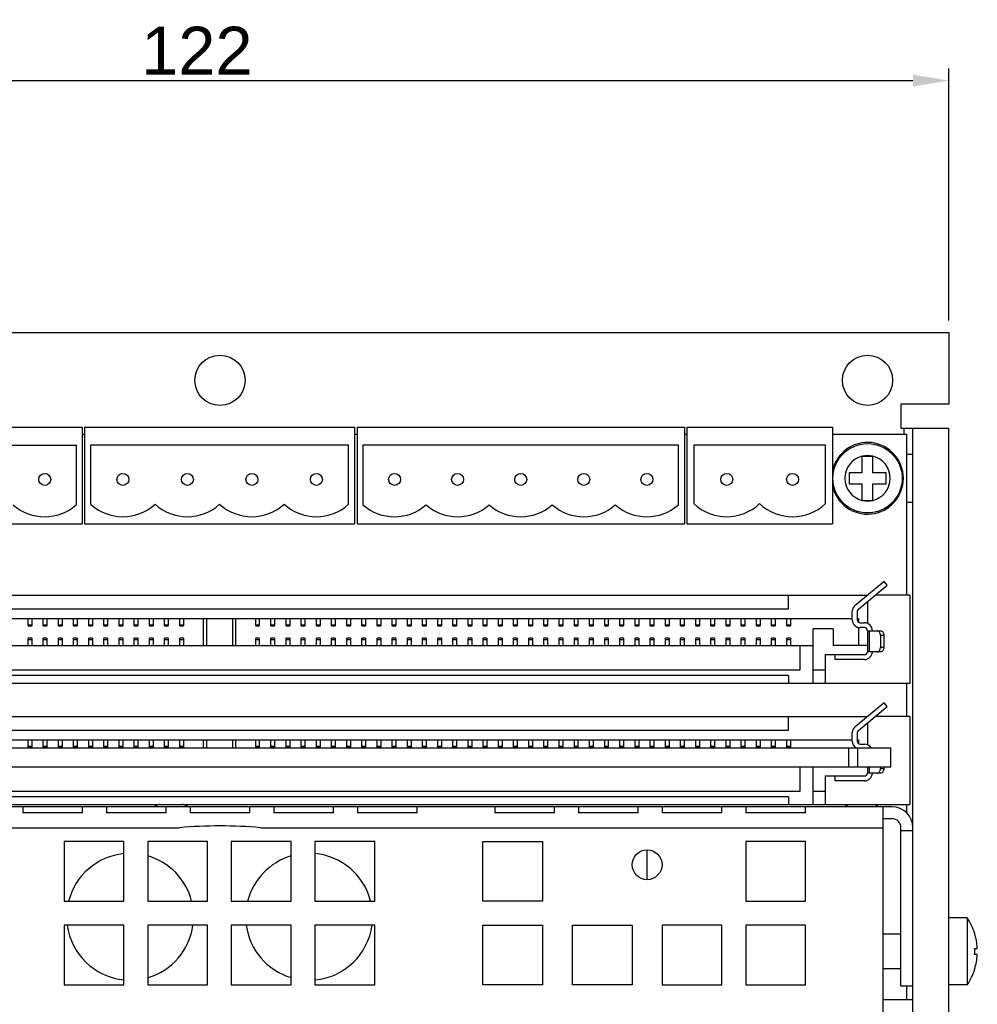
# Model space of a CAD drawing. Header units: millimetres. Extents: x 31 to 429, y 53 to 310.
# Tile 4 of 5: x 102 to 183, y 227 to 310. Entities that reach past the tile are written whole.
import ezdxf

# ---------------------------------------------------------------- set-up
doc = ezdxf.new("R2010")
doc.units = ezdxf.units.MM
doc.linetypes.add('ACAD_ISO10W100', pattern=[18, 12, -3, 0, -3])
doc.layers.add('Assi', color=3, linetype='ACAD_ISO10W100')
doc.layers.add('P-AX', color=7, linetype='Continuous')
doc.styles.get("Standard").update_dxf_attribs({"font": 'arial.ttf', "height": 4})
doc.dimstyles.new('ISO-25', dxfattribs={"dimtxt": 3, "dimasz": 3, "dimexe": 1, "dimexo": 1, "dimgap": 0.5, "dimtad": 1, "dimtoh": 1, "dimdec": 1, "dimtxsty": 'Standard', "dimcen": 3, "dimclrd": 2, "dimclre": 2, "dimclrt": 2, "dimadec": 0, "dimazin": 0, "dimtfac": 1, "dimtdec": 1, "dimtmove": 0, "dimatfit": 3, "dimfxl": 0, "dimarcsym": 0})

# ---------------------------------------------------------------- blocks, each defined once
blk = doc.blocks.new('*D75')
at = {"layer": 'Assi', "color": 2, "linetype": 'Continuous', "lineweight": -2}
for p, q in [((58.246, 284.591), (58.246, 305.682)), ((180.246, 284.591), (180.246, 305.682)), ((61.246, 304.682), (177.246, 304.682))]:
    blk.add_line(p, q, dxfattribs=at)
at = {"layer": 'Assi', "color": 2, "linetype": 'Continuous'}
for points in [[(61.246, 305.182), (61.246, 304.182), (58.246, 304.682)], [(177.246, 305.182), (177.246, 304.182), (180.246, 304.682)]]:
    blk.add_solid(points, dxfattribs=at)
at = {"layer": 'Defpoints', "color": 0, "linetype": 'Continuous'}
for p in [(180.246, 304.682), (58.246, 283.591), (180.246, 283.591)]:
    blk.add_point(p, dxfattribs=at)
at = {"layer": 'Assi', "color": 2, "linetype": 'Continuous', "insert": (117.311, 307.19), "char_height": 4, "attachment_point": 5}
blk.add_mtext('122', dxfattribs=at)

msp = doc.modelspace()

# ---------------------------------------------------------------- linework, layer by layer
at = {"color": 7, "linetype": 'Continuous'}
for p, q in [((58.246, 283.591), (180.246, 283.591)), ((180.246, 283.591), (180.246, 277.591)), ((176.246, 277.591), (176.246, 275.591)), ((180.246, 277.591), (176.246, 277.591)), ((80.317, 275.674), (107.717, 275.674)), ((107.717, 275.674), (107.717, 267.574)), ((107.917, 275.674), (107.917, 267.574)), ((107.917, 275.674), (130.517, 275.674)), ((130.517, 275.674), (130.517, 267.574)), ((130.717, 275.674), (130.717, 267.574)), ((130.717, 275.674), (158.117, 275.674)), ((158.117, 275.674), (158.117, 267.574)), ((158.317, 275.674), (158.317, 267.574)), ((158.317, 275.674), (170.517, 275.674)), ((170.517, 275.674), (170.517, 267.574)), ((176.246, 275.591), (180.246, 275.591)), ((177.246, 221.691), (177.246, 275.591)), ((180.246, 151.591), (180.246, 275.591)), ((107.717, 275.074), (107.917, 275.074)), ((130.517, 275.074), (130.717, 275.074)), ((158.117, 275.074), (158.317, 275.074)), ((170.517, 275.074), (176.748, 275.074)), ((176.748, 261.608), (176.748, 275.074)), ((172.996, 271.841), (172.996, 273.241)), ((172.996, 273.241), (173.896, 273.241)), ((173.896, 271.841), (173.896, 273.241)), ((177.246, 273.391), (176.748, 273.391)), ((171.896, 271.841), (171.896, 270.941)), ((172.996, 271.841), (171.896, 271.841)), ((174.996, 271.841), (173.896, 271.841)), ((174.996, 270.941), (174.996, 271.841)), ((171.896, 270.941), (172.996, 270.941)), ((172.996, 269.541), (172.996, 270.941)), ((173.896, 269.541), (173.896, 270.941)), ((173.896, 270.941), (174.996, 270.941)), ((172.996, 269.541), (173.896, 269.541)), ((176.748, 269.391), (177.246, 269.391)), ((80.317, 267.574), (107.717, 267.574)), ((107.917, 267.574), (130.517, 267.574)), ((130.717, 267.574), (158.117, 267.574)), ((158.317, 267.574), (170.517, 267.574)), ((174.833, 262.751), (172.383, 260.717)), ((172.725, 260.473), (175.093, 262.438)), ((175.093, 262.438), (174.833, 262.751)), ((64.984, 261.608), (173.442, 261.608)), ((166.838, 260.465), (166.838, 261.608)), ((176.998, 261.608), (174.093, 261.608)), ((176.998, 261.608), (176.998, 254.242)), ((71.588, 260.465), (166.838, 260.465)), ((173.442, 261.068), (173.442, 259.245)), ((66.254, 259.652), (172.172, 259.652)), ((103.186, 259.032), (103.186, 259.652)), ((103.49, 259.652), (103.49, 259.032)), ((104.456, 259.032), (104.456, 259.652)), ((104.76, 259.652), (104.76, 259.032)), ((105.726, 259.032), (105.726, 259.652)), ((106.03, 259.652), (106.03, 259.032)), ((106.996, 259.032), (106.996, 259.652)), ((107.3, 259.652), (107.3, 259.032)), ((108.266, 259.032), (108.266, 259.652)), ((108.57, 259.652), (108.57, 259.032)), ((109.536, 259.032), (109.536, 259.652)), ((109.84, 259.652), (109.84, 259.032)), ((110.806, 259.032), (110.806, 259.652)), ((111.11, 259.652), (111.11, 259.032)), ((112.076, 259.032), (112.076, 259.652)), ((112.38, 259.652), (112.38, 259.032)), ((113.346, 259.032), (113.346, 259.652)), ((113.65, 259.652), (113.65, 259.032)), ((114.616, 259.032), (114.616, 259.652)), ((114.92, 259.652), (114.92, 259.032)), ((115.886, 259.032), (115.886, 259.652)), ((116.19, 259.652), (116.19, 259.032)), ((117.879, 257.391), (117.879, 259.652)), ((118.133, 257.391), (118.133, 259.652)), ((120.292, 259.652), (120.292, 257.391)), ((120.546, 259.652), (120.546, 257.391)), ((122.236, 259.032), (122.236, 259.652)), ((122.54, 259.652), (122.54, 259.032)), ((123.506, 259.032), (123.506, 259.652)), ((123.81, 259.652), (123.81, 259.032)), ((124.776, 259.032), (124.776, 259.652)), ((125.08, 259.652), (125.08, 259.032)), ((126.046, 259.032), (126.046, 259.652)), ((126.35, 259.652), (126.35, 259.032)), ((127.316, 259.032), (127.316, 259.652)), ((127.62, 259.652), (127.62, 259.032)), ((128.586, 259.032), (128.586, 259.652)), ((128.89, 259.652), (128.89, 259.032)), ((129.856, 259.032), (129.856, 259.652)), ((130.16, 259.652), (130.16, 259.032)), ((131.126, 259.032), (131.126, 259.652)), ((131.43, 259.652), (131.43, 259.032)), ((132.396, 259.032), (132.396, 259.652)), ((132.7, 259.652), (132.7, 259.032)), ((133.666, 259.032), (133.666, 259.652)), ((133.97, 259.652), (133.97, 259.032)), ((134.936, 259.032), (134.936, 259.652)), ((135.24, 259.652), (135.24, 259.032)), ((136.206, 259.032), (136.206, 259.652)), ((136.51, 259.652), (136.51, 259.032)), ((137.476, 259.032), (137.476, 259.652)), ((137.78, 259.652), (137.78, 259.032)), ((138.746, 259.032), (138.746, 259.652)), ((139.05, 259.652), (139.05, 259.032)), ((140.016, 259.032), (140.016, 259.652)), ((140.32, 259.652), (140.32, 259.032)), ((141.286, 259.032), (141.286, 259.652)), ((141.59, 259.652), (141.59, 259.032)), ((142.556, 259.032), (142.556, 259.652)), ((142.86, 259.652), (142.86, 259.032)), ((143.826, 259.032), (143.826, 259.652)), ((144.13, 259.652), (144.13, 259.032)), ((145.096, 259.032), (145.096, 259.652)), ((145.4, 259.652), (145.4, 259.032)), ((146.366, 259.032), (146.366, 259.652)), ((146.67, 259.652), (146.67, 259.032)), ((147.636, 259.032), (147.636, 259.652)), ((147.94, 259.652), (147.94, 259.032)), ((148.906, 259.032), (148.906, 259.652)), ((149.21, 259.652), (149.21, 259.032)), ((150.176, 259.032), (150.176, 259.652)), ((150.48, 259.652), (150.48, 259.032)), ((151.446, 259.032), (151.446, 259.652)), ((151.75, 259.652), (151.75, 259.032)), ((152.716, 259.032), (152.716, 259.652)), ((153.02, 259.652), (153.02, 259.032)), ((153.986, 259.032), (153.986, 259.652)), ((154.29, 259.652), (154.29, 259.032)), ((155.256, 259.032), (155.256, 259.652)), ((155.56, 259.652), (155.56, 259.032)), ((156.526, 259.032), (156.526, 259.652)), ((156.83, 259.652), (156.83, 259.032)), ((157.796, 259.032), (157.796, 259.652)), ((158.1, 259.652), (158.1, 259.032)), ((159.066, 259.032), (159.066, 259.652)), ((159.37, 259.652), (159.37, 259.032)), ((160.336, 259.032), (160.336, 259.652)), ((160.64, 259.652), (160.64, 259.032)), ((161.606, 259.032), (161.606, 259.652)), ((161.91, 259.652), (161.91, 259.032)), ((162.876, 259.032), (162.876, 259.652)), ((163.18, 259.652), (163.18, 259.032)), ((164.146, 259.032), (164.146, 259.652)), ((164.45, 259.652), (164.45, 259.032)), ((165.416, 259.032), (165.416, 259.652)), ((165.72, 259.652), (165.72, 259.032)), ((166.686, 259.032), (166.686, 259.652)), ((166.99, 259.652), (166.99, 259.032)), ((172.172, 259.55), (172.172, 260.267)), ((172.578, 260.16), (172.578, 259.55)), ((172.578, 259.652), (172.68, 259.652)), ((172.68, 259.652), (172.68, 259.347)), ((103.186, 259.032), (103.49, 259.032)), ((104.456, 259.032), (104.76, 259.032)), ((105.726, 259.032), (106.03, 259.032)), ((106.996, 259.032), (107.3, 259.032)), ((108.266, 259.032), (108.57, 259.032)), ((109.536, 259.032), (109.84, 259.032)), ((110.806, 259.032), (111.11, 259.032)), ((112.076, 259.032), (112.38, 259.032)), ((113.346, 259.032), (113.65, 259.032)), ((114.616, 259.032), (114.92, 259.032)), ((115.886, 259.032), (116.19, 259.032)), ((122.236, 259.032), (122.54, 259.032)), ((123.506, 259.032), (123.81, 259.032)), ((124.776, 259.032), (125.08, 259.032)), ((126.046, 259.032), (126.35, 259.032)), ((127.316, 259.032), (127.62, 259.032)), ((128.586, 259.032), (128.89, 259.032)), ((129.856, 259.032), (130.16, 259.032)), ((131.126, 259.032), (131.43, 259.032)), ((132.396, 259.032), (132.7, 259.032)), ((133.666, 259.032), (133.97, 259.032)), ((134.936, 259.032), (135.24, 259.032)), ((136.206, 259.032), (136.51, 259.032)), ((137.476, 259.032), (137.78, 259.032)), ((138.746, 259.032), (139.05, 259.032)), ((140.016, 259.032), (140.32, 259.032)), ((141.286, 259.032), (141.59, 259.032)), ((142.556, 259.032), (142.86, 259.032)), ((143.826, 259.032), (144.13, 259.032)), ((145.096, 259.032), (145.4, 259.032)), ((146.366, 259.032), (146.67, 259.032)), ((147.636, 259.032), (147.94, 259.032)), ((148.906, 259.032), (149.21, 259.032)), ((150.176, 259.032), (150.48, 259.032)), ((151.446, 259.032), (151.75, 259.032)), ((152.716, 259.032), (153.02, 259.032)), ((153.986, 259.032), (154.29, 259.032)), ((155.256, 259.032), (155.56, 259.032)), ((156.526, 259.032), (156.83, 259.032)), ((157.796, 259.032), (158.1, 259.032)), ((159.066, 259.032), (159.37, 259.032)), ((160.336, 259.032), (160.64, 259.032)), ((161.606, 259.032), (161.91, 259.032)), ((162.876, 259.032), (163.18, 259.032)), ((164.146, 259.032), (164.45, 259.032)), ((165.416, 259.032), (165.72, 259.032)), ((166.686, 259.032), (166.99, 259.032)), ((172.68, 258.908), (172.68, 257.391)), ((172.832, 259.296), (173.188, 259.296)), ((173.188, 258.89), (172.832, 258.89)), ((103.186, 257.391), (103.186, 258.011)), ((103.49, 258.011), (103.186, 258.011)), ((103.49, 258.011), (103.49, 257.391)), ((104.456, 257.391), (104.456, 258.011)), ((104.76, 258.011), (104.456, 258.011)), ((104.76, 258.011), (104.76, 257.391)), ((105.726, 257.391), (105.726, 258.011)), ((106.03, 258.011), (105.726, 258.011)), ((106.03, 258.011), (106.03, 257.391)), ((106.996, 257.391), (106.996, 258.011)), ((107.3, 258.011), (106.996, 258.011)), ((107.3, 258.011), (107.3, 257.391)), ((108.266, 257.391), (108.266, 258.011)), ((108.57, 258.011), (108.266, 258.011)), ((108.57, 258.011), (108.57, 257.391)), ((109.536, 257.391), (109.536, 258.011)), ((109.84, 258.011), (109.536, 258.011)), ((109.84, 258.011), (109.84, 257.391)), ((110.806, 257.391), (110.806, 258.011)), ((111.11, 258.011), (110.806, 258.011)), ((111.11, 258.011), (111.11, 257.391)), ((112.076, 257.391), (112.076, 258.011)), ((112.38, 258.011), (112.076, 258.011)), ((112.38, 258.011), (112.38, 257.391)), ((113.346, 257.391), (113.346, 258.011)), ((113.65, 258.011), (113.346, 258.011)), ((113.65, 258.011), (113.65, 257.391)), ((114.616, 257.391), (114.616, 258.011)), ((114.92, 258.011), (114.616, 258.011)), ((114.92, 258.011), (114.92, 257.391)), ((115.886, 257.391), (115.886, 258.011)), ((116.19, 258.011), (115.886, 258.011)), ((116.19, 258.011), (116.19, 257.391)), ((122.236, 257.391), (122.236, 258.011)), ((122.54, 258.011), (122.236, 258.011)), ((122.54, 258.011), (122.54, 257.391)), ((123.506, 257.391), (123.506, 258.011)), ((123.81, 258.011), (123.506, 258.011)), ((123.81, 258.011), (123.81, 257.391)), ((124.776, 257.391), (124.776, 258.011)), ((125.08, 258.011), (124.776, 258.011)), ((125.08, 258.011), (125.08, 257.391)), ((126.046, 257.391), (126.046, 258.011)), ((126.35, 258.011), (126.046, 258.011)), ((126.35, 258.011), (126.35, 257.391)), ((127.316, 257.391), (127.316, 258.011)), ((127.62, 258.011), (127.316, 258.011)), ((127.62, 258.011), (127.62, 257.391)), ((128.586, 257.391), (128.586, 258.011)), ((128.89, 258.011), (128.586, 258.011)), ((128.89, 258.011), (128.89, 257.391)), ((129.856, 257.391), (129.856, 258.011)), ((130.16, 258.011), (129.856, 258.011)), ((130.16, 258.011), (130.16, 257.391)), ((131.126, 257.391), (131.126, 258.011)), ((131.43, 258.011), (131.126, 258.011)), ((131.43, 258.011), (131.43, 257.391)), ((132.396, 257.391), (132.396, 258.011)), ((132.7, 258.011), (132.396, 258.011)), ((132.7, 258.011), (132.7, 257.391)), ((133.666, 257.391), (133.666, 258.011)), ((133.97, 258.011), (133.666, 258.011)), ((133.97, 258.011), (133.97, 257.391)), ((134.936, 257.391), (134.936, 258.011)), ((135.24, 258.011), (134.936, 258.011)), ((135.24, 258.011), (135.24, 257.391)), ((136.206, 257.391), (136.206, 258.011)), ((136.51, 258.011), (136.206, 258.011)), ((136.51, 258.011), (136.51, 257.391)), ((137.476, 257.391), (137.476, 258.011)), ((137.78, 258.011), (137.476, 258.011)), ((137.78, 258.011), (137.78, 257.391)), ((138.746, 257.391), (138.746, 258.011)), ((139.05, 258.011), (138.746, 258.011)), ((139.05, 258.011), (139.05, 257.391)), ((140.016, 257.391), (140.016, 258.011)), ((140.32, 258.011), (140.016, 258.011)), ((140.32, 258.011), (140.32, 257.391)), ((141.286, 257.391), (141.286, 258.011)), ((141.59, 258.011), (141.286, 258.011)), ((141.59, 258.011), (141.59, 257.391)), ((142.556, 257.391), (142.556, 258.011)), ((142.86, 258.011), (142.556, 258.011)), ((142.86, 258.011), (142.86, 257.391)), ((143.826, 257.391), (143.826, 258.011)), ((144.13, 258.011), (143.826, 258.011)), ((144.13, 258.011), (144.13, 257.391)), ((145.096, 257.391), (145.096, 258.011)), ((145.4, 258.011), (145.096, 258.011)), ((145.4, 258.011), (145.4, 257.391)), ((146.366, 257.391), (146.366, 258.011)), ((146.67, 258.011), (146.366, 258.011)), ((146.67, 258.011), (146.67, 257.391)), ((147.636, 257.391), (147.636, 258.011)), ((147.94, 258.011), (147.636, 258.011)), ((147.94, 258.011), (147.94, 257.391)), ((148.906, 257.391), (148.906, 258.011)), ((149.21, 258.011), (148.906, 258.011)), ((149.21, 258.011), (149.21, 257.391)), ((150.176, 257.391), (150.176, 258.011)), ((150.48, 258.011), (150.176, 258.011)), ((150.48, 258.011), (150.48, 257.391)), ((151.446, 257.391), (151.446, 258.011)), ((151.75, 258.011), (151.446, 258.011)), ((151.75, 258.011), (151.75, 257.391)), ((152.716, 257.391), (152.716, 258.011)), ((153.02, 258.011), (152.716, 258.011)), ((153.02, 258.011), (153.02, 257.391)), ((153.986, 257.391), (153.986, 258.011)), ((154.29, 258.011), (153.986, 258.011)), ((154.29, 258.011), (154.29, 257.391)), ((155.256, 257.391), (155.256, 258.011)), ((155.56, 258.011), (155.256, 258.011)), ((155.56, 258.011), (155.56, 257.391)), ((156.526, 257.391), (156.526, 258.011)), ((156.83, 258.011), (156.526, 258.011)), ((156.83, 258.011), (156.83, 257.391)), ((157.796, 257.391), (157.796, 258.011)), ((158.1, 258.011), (157.796, 258.011)), ((158.1, 258.011), (158.1, 257.391)), ((159.066, 257.391), (159.066, 258.011)), ((159.37, 258.011), (159.066, 258.011)), ((159.37, 258.011), (159.37, 257.391)), ((160.336, 257.391), (160.336, 258.011)), ((160.64, 258.011), (160.336, 258.011)), ((160.64, 258.011), (160.64, 257.391)), ((161.606, 257.391), (161.606, 258.011)), ((161.91, 258.011), (161.606, 258.011)), ((161.91, 258.011), (161.91, 257.391)), ((162.876, 257.391), (162.876, 258.011)), ((163.18, 258.011), (162.876, 258.011)), ((163.18, 258.011), (163.18, 257.391)), ((164.146, 257.391), (164.146, 258.011)), ((164.45, 258.011), (164.146, 258.011)), ((164.45, 258.011), (164.45, 257.391)), ((165.72, 258.011), (165.416, 258.011)), ((165.416, 257.391), (165.416, 258.011)), ((165.72, 258.011), (165.72, 257.391)), ((166.99, 258.011), (166.686, 258.011)), ((166.686, 257.391), (166.686, 258.011)), ((166.99, 258.011), (166.99, 257.391)), ((168.895, 254.242), (168.895, 258.788)), ((170.572, 258.788), (168.895, 258.788)), ((170.572, 258.788), (170.572, 257.391)), ((173.442, 258.636), (174.539, 258.636)), ((173.442, 258.636), (173.442, 256.858)), ((174.521, 258.255), (174.521, 257.239)), ((174.808, 258.255), (174.808, 257.239)), ((69.531, 257.391), (168.895, 257.391)), ((167.79, 257.391), (167.79, 255.334)), ((173.442, 257.391), (170.572, 257.391)), ((169.886, 256.629), (173.188, 256.629)), ((169.886, 256.629), (169.886, 254.242)), ((170.75, 256.223), (170.75, 256.629)), ((174.539, 256.858), (173.442, 256.858)), ((173.188, 256.223), (170.75, 256.223)), ((167.79, 255.334), (70.635, 255.334)), ((166.838, 254.877), (71.588, 254.877)), ((166.838, 254.877), (166.838, 254.242)), ((168.895, 255.351), (169.886, 255.351)), ((61.428, 254.242), (176.998, 254.242)), ((176.748, 251.452), (176.748, 254.242)), ((174.833, 252.595), (172.383, 250.561)), ((172.725, 250.317), (175.093, 252.282)), ((175.093, 252.282), (174.833, 252.595)), ((64.984, 251.452), (173.442, 251.452)), ((166.838, 250.309), (166.838, 251.452)), ((176.998, 251.452), (174.093, 251.452)), ((176.998, 251.452), (176.998, 244.086)), ((173.442, 250.912), (173.442, 249.089)), ((71.588, 250.309), (166.838, 250.309)), ((172.172, 249.394), (172.172, 250.111)), ((172.578, 250.004), (172.578, 249.394)), ((66.254, 249.496), (172.172, 249.496)), ((103.186, 248.876), (103.186, 249.496)), ((103.49, 249.496), (103.49, 248.876)), ((104.456, 248.876), (104.456, 249.496)), ((104.76, 249.496), (104.76, 248.876)), ((105.726, 248.876), (105.726, 249.496)), ((106.03, 249.496), (106.03, 248.876)), ((106.996, 248.876), (106.996, 249.496)), ((107.3, 249.496), (107.3, 248.876)), ((108.266, 248.876), (108.266, 249.496)), ((108.57, 249.496), (108.57, 248.876)), ((109.536, 248.876), (109.536, 249.496)), ((109.84, 249.496), (109.84, 248.876)), ((110.806, 248.876), (110.806, 249.496)), ((111.11, 249.496), (111.11, 248.876)), ((112.076, 248.876), (112.076, 249.496)), ((112.38, 249.496), (112.38, 248.876)), ((113.346, 248.876), (113.346, 249.496)), ((113.65, 249.496), (113.65, 248.876)), ((114.616, 248.876), (114.616, 249.496)), ((114.92, 249.496), (114.92, 248.876)), ((115.886, 248.876), (115.886, 249.496)), ((116.19, 249.496), (116.19, 248.876)), ((117.879, 248.835), (117.879, 249.496)), ((118.133, 248.835), (118.133, 249.496)), ((120.292, 249.496), (120.292, 248.835)), ((120.546, 249.496), (120.546, 248.835)), ((122.236, 248.876), (122.236, 249.496)), ((122.54, 249.496), (122.54, 248.876)), ((123.506, 248.876), (123.506, 249.496)), ((123.81, 249.496), (123.81, 248.876)), ((124.776, 248.876), (124.776, 249.496)), ((125.08, 249.496), (125.08, 248.876)), ((126.046, 248.876), (126.046, 249.496)), ((126.35, 249.496), (126.35, 248.876)), ((127.316, 248.876), (127.316, 249.496)), ((127.62, 249.496), (127.62, 248.876)), ((128.586, 248.876), (128.586, 249.496)), ((128.89, 249.496), (128.89, 248.876)), ((129.856, 248.876), (129.856, 249.496)), ((130.16, 249.496), (130.16, 248.876)), ((131.126, 248.876), (131.126, 249.496)), ((131.43, 249.496), (131.43, 248.876)), ((132.396, 248.876), (132.396, 249.496)), ((132.7, 249.496), (132.7, 248.876)), ((133.666, 248.876), (133.666, 249.496)), ((133.97, 249.496), (133.97, 248.876)), ((134.936, 248.876), (134.936, 249.496)), ((135.24, 249.496), (135.24, 248.876)), ((136.206, 248.876), (136.206, 249.496)), ((136.51, 249.496), (136.51, 248.876)), ((137.476, 248.876), (137.476, 249.496)), ((137.78, 249.496), (137.78, 248.876)), ((138.746, 248.876), (138.746, 249.496)), ((139.05, 249.496), (139.05, 248.876)), ((140.016, 248.876), (140.016, 249.496)), ((140.32, 249.496), (140.32, 248.876)), ((141.286, 248.876), (141.286, 249.496)), ((141.59, 249.496), (141.59, 248.876)), ((142.556, 248.876), (142.556, 249.496)), ((142.86, 249.496), (142.86, 248.876)), ((143.826, 248.876), (143.826, 249.496)), ((144.13, 249.496), (144.13, 248.876)), ((145.096, 248.876), (145.096, 249.496)), ((145.4, 249.496), (145.4, 248.876)), ((146.366, 248.876), (146.366, 249.496)), ((146.67, 249.496), (146.67, 248.876)), ((147.636, 248.876), (147.636, 249.496)), ((147.94, 249.496), (147.94, 248.876)), ((148.906, 248.876), (148.906, 249.496)), ((149.21, 249.496), (149.21, 248.876)), ((150.176, 248.876), (150.176, 249.496)), ((150.48, 249.496), (150.48, 248.876)), ((151.446, 248.876), (151.446, 249.496)), ((151.75, 249.496), (151.75, 248.876)), ((152.716, 248.876), (152.716, 249.496)), ((153.02, 249.496), (153.02, 248.876)), ((153.986, 248.876), (153.986, 249.496)), ((154.29, 249.496), (154.29, 248.876)), ((155.256, 248.876), (155.256, 249.496)), ((155.56, 249.496), (155.56, 248.876)), ((156.526, 248.876), (156.526, 249.496)), ((156.83, 249.496), (156.83, 248.876)), ((157.796, 248.876), (157.796, 249.496)), ((158.1, 249.496), (158.1, 248.876)), ((159.066, 248.876), (159.066, 249.496)), ((159.37, 249.496), (159.37, 248.876)), ((160.336, 248.876), (160.336, 249.496)), ((160.64, 249.496), (160.64, 248.876)), ((161.606, 248.876), (161.606, 249.496)), ((161.91, 249.496), (161.91, 248.876)), ((162.876, 248.876), (162.876, 249.496)), ((163.18, 249.496), (163.18, 248.876)), ((164.146, 248.876), (164.146, 249.496)), ((164.45, 249.496), (164.45, 248.876)), ((165.416, 248.876), (165.416, 249.496)), ((165.72, 249.496), (165.72, 248.876)), ((166.686, 248.876), (166.686, 249.496)), ((166.99, 249.496), (166.99, 248.876)), ((172.578, 249.496), (172.68, 249.496)), ((172.68, 249.496), (172.68, 249.191)), ((172.832, 249.14), (173.188, 249.14)), ((63.049, 248.835), (175.383, 248.835)), ((103.186, 248.876), (103.49, 248.876)), ((104.456, 248.876), (104.76, 248.876)), ((105.726, 248.876), (106.03, 248.876)), ((106.996, 248.876), (107.3, 248.876)), ((108.266, 248.876), (108.57, 248.876)), ((109.536, 248.876), (109.84, 248.876)), ((110.806, 248.876), (111.11, 248.876)), ((112.076, 248.876), (112.38, 248.876)), ((113.346, 248.876), (113.65, 248.876)), ((114.616, 248.876), (114.92, 248.876)), ((115.886, 248.876), (116.19, 248.876)), ((122.236, 248.876), (122.54, 248.876)), ((123.506, 248.876), (123.81, 248.876)), ((124.776, 248.876), (125.08, 248.876)), ((126.046, 248.876), (126.35, 248.876)), ((127.316, 248.876), (127.62, 248.876)), ((128.586, 248.876), (128.89, 248.876)), ((129.856, 248.876), (130.16, 248.876)), ((131.126, 248.876), (131.43, 248.876)), ((132.396, 248.876), (132.7, 248.876)), ((133.666, 248.876), (133.97, 248.876)), ((134.936, 248.876), (135.24, 248.876)), ((136.206, 248.876), (136.51, 248.876)), ((137.476, 248.876), (137.78, 248.876)), ((138.746, 248.876), (139.05, 248.876)), ((140.016, 248.876), (140.32, 248.876)), ((141.286, 248.876), (141.59, 248.876)), ((142.556, 248.876), (142.86, 248.876)), ((143.826, 248.876), (144.13, 248.876)), ((145.096, 248.876), (145.4, 248.876)), ((146.366, 248.876), (146.67, 248.876)), ((147.636, 248.876), (147.94, 248.876)), ((148.906, 248.876), (149.21, 248.876)), ((150.176, 248.876), (150.48, 248.876)), ((151.446, 248.876), (151.75, 248.876)), ((152.716, 248.876), (153.02, 248.876)), ((153.986, 248.876), (154.29, 248.876)), ((155.256, 248.876), (155.56, 248.876)), ((156.526, 248.876), (156.83, 248.876)), ((157.796, 248.876), (158.1, 248.876)), ((159.066, 248.876), (159.37, 248.876)), ((160.336, 248.876), (160.64, 248.876)), ((161.606, 248.876), (161.91, 248.876)), ((162.876, 248.876), (163.18, 248.876)), ((164.146, 248.876), (164.45, 248.876)), ((165.416, 248.876), (165.72, 248.876)), ((166.686, 248.876), (166.99, 248.876)), ((171.866, 248.835), (171.866, 247.235)), ((175.383, 247.235), (175.383, 248.835)), ((63.049, 247.235), (175.383, 247.235)), ((167.79, 247.235), (167.79, 245.178)), ((168.895, 244.086), (168.895, 247.235)), ((169.886, 246.473), (173.188, 246.473)), ((169.886, 246.473), (169.886, 244.086)), ((170.75, 246.067), (170.75, 246.473)), ((173.442, 247.235), (173.442, 246.702)), ((174.539, 246.702), (173.442, 246.702)), ((174.521, 247.235), (174.521, 247.083)), ((174.808, 247.235), (174.808, 247.083)), ((173.188, 246.067), (170.75, 246.067)), ((167.79, 245.178), (70.635, 245.178)), ((168.895, 245.195), (169.886, 245.195)), ((61.428, 244.086), (176.998, 244.086)), ((166.838, 244.721), (71.588, 244.721)), ((166.838, 244.721), (166.838, 244.086)), ((176.748, 243.36), (176.748, 244.086)), ((175.496, 243.891), (62.996, 243.891)), ((102.746, 243.891), (102.746, 243.382)), ((107.746, 243.382), (102.746, 243.382)), ((107.746, 243.382), (107.746, 243.891)), ((109.746, 243.891), (109.746, 243.382)), ((114.746, 243.382), (109.746, 243.382)), ((114.746, 243.382), (114.746, 243.891)), ((116.746, 243.891), (116.746, 243.382)), ((121.746, 243.382), (116.746, 243.382)), ((121.746, 243.382), (121.746, 243.891)), ((123.746, 243.891), (123.746, 243.382)), ((128.746, 243.382), (123.746, 243.382)), ((128.746, 243.382), (128.746, 243.891)), ((130.746, 243.891), (130.746, 243.382)), ((135.746, 243.382), (130.746, 243.382)), ((135.746, 243.382), (135.746, 243.891)), ((142.246, 243.891), (142.246, 243.381)), ((147.246, 243.381), (142.246, 243.381)), ((147.246, 243.381), (147.246, 243.891)), ((149.246, 243.891), (149.246, 243.381)), ((154.246, 243.381), (149.246, 243.381)), ((154.246, 243.381), (154.246, 243.891)), ((156.246, 243.891), (156.246, 243.381)), ((161.246, 243.381), (156.246, 243.381)), ((161.246, 243.381), (161.246, 243.891)), ((163.246, 243.891), (163.246, 243.381)), ((168.246, 243.381), (163.246, 243.381)), ((168.246, 243.381), (168.246, 243.891)), ((174.746, 219.891), (174.746, 243.891)), ((175.496, 242.891), (174.746, 242.891)), ((176.246, 228.891), (176.246, 242.141)), ((177.246, 241.891), (176.246, 241.891)), ((106.196, 240.991), (106.196, 235.991)), ((111.196, 240.991), (106.196, 240.991)), ((111.196, 235.991), (111.196, 240.991)), ((113.196, 240.991), (113.196, 235.991)), ((118.196, 240.991), (113.196, 240.991)), ((118.196, 235.991), (118.196, 240.991)), ((120.196, 240.991), (120.196, 235.991)), ((125.196, 240.991), (120.196, 240.991)), ((125.196, 235.991), (125.196, 240.991)), ((127.196, 240.99), (127.196, 235.99)), ((132.196, 240.99), (127.196, 240.99)), ((132.196, 235.99), (132.196, 240.99)), ((141.246, 235.991), (141.246, 240.991)), ((141.246, 240.991), (146.246, 240.991)), ((146.246, 240.991), (146.246, 235.991)), ((168.246, 240.991), (163.246, 240.991)), ((163.246, 240.991), (163.246, 235.991)), ((168.246, 235.991), (168.246, 240.991)), ((154.98, 240.291), (154.98, 237.791)), ((106.196, 235.991), (111.196, 235.991)), ((113.196, 235.991), (118.196, 235.991)), ((120.196, 235.991), (125.196, 235.991)), ((127.196, 235.99), (132.196, 235.99)), ((146.246, 235.991), (141.246, 235.991)), ((163.246, 235.991), (168.246, 235.991)), ((181.788, 234.591), (180.246, 234.591)), ((181.788, 234.591), (181.788, 228.991)), ((106.196, 233.991), (106.196, 228.991)), ((111.196, 233.991), (106.196, 233.991)), ((111.196, 228.991), (111.196, 233.991)), ((113.196, 233.991), (113.196, 228.991)), ((118.196, 233.991), (113.196, 233.991)), ((118.196, 228.991), (118.196, 233.991)), ((120.196, 233.991), (120.196, 228.991)), ((125.196, 233.991), (120.196, 233.991)), ((125.196, 228.991), (125.196, 233.991)), ((127.196, 233.99), (127.196, 228.99)), ((132.196, 233.99), (127.196, 233.99)), ((132.196, 228.99), (132.196, 233.99)), ((141.246, 228.991), (141.246, 233.991)), ((141.246, 233.991), (146.246, 233.991)), ((146.246, 233.991), (146.246, 228.991)), ((148.746, 233.991), (153.746, 233.991)), ((148.746, 228.991), (148.746, 233.991)), ((153.746, 233.991), (153.746, 228.991)), ((161.246, 233.991), (156.246, 233.991)), ((156.246, 233.991), (156.246, 228.991)), ((161.246, 228.991), (161.246, 233.991)), ((168.246, 233.991), (163.246, 233.991)), ((163.246, 233.991), (163.246, 228.991)), ((168.246, 228.991), (168.246, 233.991)), ((182.409, 233.291), (182.416, 233.291)), ((176.246, 233.241), (174.746, 233.241)), ((182.409, 232.041), (182.633, 232.041)), ((182.633, 231.541), (182.409, 231.541)), ((176.246, 230.341), (174.746, 230.341)), ((182.416, 230.291), (182.409, 230.291)), ((106.196, 228.991), (111.196, 228.991)), ((113.196, 228.991), (118.196, 228.991)), ((120.196, 228.991), (125.196, 228.991)), ((127.196, 228.99), (132.196, 228.99)), ((146.246, 228.991), (141.246, 228.991)), ((153.746, 228.991), (148.746, 228.991)), ((156.246, 228.991), (161.246, 228.991)), ((163.246, 228.991), (168.246, 228.991)), ((177.246, 228.891), (176.246, 228.891)), ((176.748, 227.728), (176.748, 228.891)), ((181.788, 228.991), (180.246, 228.991)), ((177.246, 227.728), (174.746, 227.728))]:
    msp.add_line(p, q, dxfattribs=at)
at = {"color": 9, "linetype": 'Continuous'}
for p, q in [((176.496, 275.591), (176.496, 275.074)), ((103.49, 259.107), (103.186, 259.107)), ((104.76, 259.107), (104.456, 259.107)), ((106.03, 259.107), (105.726, 259.107)), ((107.3, 259.107), (106.996, 259.107)), ((108.57, 259.107), (108.266, 259.107)), ((109.84, 259.107), (109.536, 259.107)), ((111.11, 259.107), (110.806, 259.107)), ((112.38, 259.107), (112.076, 259.107)), ((113.65, 259.107), (113.346, 259.107)), ((114.92, 259.107), (114.616, 259.107)), ((116.19, 259.107), (115.886, 259.107)), ((122.54, 259.107), (122.236, 259.107)), ((123.81, 259.107), (123.506, 259.107)), ((125.08, 259.107), (124.776, 259.107)), ((126.35, 259.107), (126.046, 259.107)), ((127.62, 259.107), (127.316, 259.107)), ((128.89, 259.107), (128.586, 259.107)), ((130.16, 259.107), (129.856, 259.107)), ((131.43, 259.107), (131.126, 259.107)), ((132.7, 259.107), (132.396, 259.107)), ((133.97, 259.107), (133.666, 259.107)), ((135.24, 259.107), (134.936, 259.107)), ((136.51, 259.107), (136.206, 259.107)), ((137.78, 259.107), (137.476, 259.107)), ((139.05, 259.107), (138.746, 259.107)), ((140.32, 259.107), (140.016, 259.107)), ((141.59, 259.107), (141.286, 259.107)), ((142.86, 259.107), (142.556, 259.107)), ((144.13, 259.107), (143.826, 259.107)), ((145.4, 259.107), (145.096, 259.107)), ((146.67, 259.107), (146.366, 259.107)), ((147.94, 259.107), (147.636, 259.107)), ((149.21, 259.107), (148.906, 259.107)), ((150.48, 259.107), (150.176, 259.107)), ((151.75, 259.107), (151.446, 259.107)), ((153.02, 259.107), (152.716, 259.107)), ((154.29, 259.107), (153.986, 259.107)), ((155.56, 259.107), (155.256, 259.107)), ((156.83, 259.107), (156.526, 259.107)), ((158.1, 259.107), (157.796, 259.107)), ((159.37, 259.107), (159.066, 259.107)), ((160.64, 259.107), (160.336, 259.107)), ((161.91, 259.107), (161.606, 259.107)), ((163.18, 259.107), (162.876, 259.107)), ((164.45, 259.107), (164.146, 259.107)), ((165.72, 259.107), (165.416, 259.107)), ((166.99, 259.107), (166.686, 259.107)), ((173.613, 256.858), (173.613, 258.636)), ((174.521, 258.255), (174.808, 258.255)), ((103.186, 257.909), (103.49, 257.909)), ((104.456, 257.909), (104.76, 257.909)), ((105.726, 257.909), (106.03, 257.909)), ((106.996, 257.909), (107.3, 257.909)), ((108.266, 257.909), (108.57, 257.909)), ((109.536, 257.909), (109.84, 257.909)), ((110.806, 257.909), (111.11, 257.909)), ((112.076, 257.909), (112.38, 257.909)), ((113.346, 257.909), (113.65, 257.909)), ((114.616, 257.909), (114.92, 257.909)), ((115.886, 257.909), (116.19, 257.909)), ((122.236, 257.909), (122.54, 257.909)), ((123.506, 257.909), (123.81, 257.909)), ((124.776, 257.909), (125.08, 257.909)), ((126.046, 257.909), (126.35, 257.909)), ((127.316, 257.909), (127.62, 257.909)), ((128.586, 257.909), (128.89, 257.909)), ((129.856, 257.909), (130.16, 257.909)), ((131.126, 257.909), (131.43, 257.909)), ((132.396, 257.909), (132.7, 257.909)), ((133.666, 257.909), (133.97, 257.909)), ((134.936, 257.909), (135.24, 257.909)), ((136.206, 257.909), (136.51, 257.909)), ((137.476, 257.909), (137.78, 257.909)), ((138.746, 257.909), (139.05, 257.909)), ((140.016, 257.909), (140.32, 257.909)), ((141.286, 257.909), (141.59, 257.909)), ((142.556, 257.909), (142.86, 257.909)), ((143.826, 257.909), (144.13, 257.909)), ((145.096, 257.909), (145.4, 257.909)), ((146.366, 257.909), (146.67, 257.909)), ((147.636, 257.909), (147.94, 257.909)), ((148.906, 257.909), (149.21, 257.909)), ((150.176, 257.909), (150.48, 257.909)), ((151.446, 257.909), (151.75, 257.909)), ((152.716, 257.909), (153.02, 257.909)), ((153.986, 257.909), (154.29, 257.909)), ((155.256, 257.909), (155.56, 257.909)), ((156.526, 257.909), (156.83, 257.909)), ((157.796, 257.909), (158.1, 257.909)), ((159.066, 257.909), (159.37, 257.909)), ((160.336, 257.909), (160.64, 257.909)), ((161.606, 257.909), (161.91, 257.909)), ((162.876, 257.909), (163.18, 257.909)), ((164.146, 257.909), (164.45, 257.909)), ((165.416, 257.909), (165.72, 257.909)), ((166.686, 257.909), (166.99, 257.909)), ((174.808, 257.239), (174.521, 257.239)), ((103.49, 248.951), (103.186, 248.951)), ((104.76, 248.951), (104.456, 248.951)), ((106.03, 248.951), (105.726, 248.951)), ((107.3, 248.951), (106.996, 248.951)), ((108.57, 248.951), (108.266, 248.951)), ((109.84, 248.951), (109.536, 248.951)), ((111.11, 248.951), (110.806, 248.951)), ((112.38, 248.951), (112.076, 248.951)), ((113.65, 248.951), (113.346, 248.951)), ((114.92, 248.951), (114.616, 248.951)), ((116.19, 248.951), (115.886, 248.951)), ((122.54, 248.951), (122.236, 248.951)), ((123.81, 248.951), (123.506, 248.951)), ((125.08, 248.951), (124.776, 248.951)), ((126.35, 248.951), (126.046, 248.951)), ((127.62, 248.951), (127.316, 248.951)), ((128.89, 248.951), (128.586, 248.951)), ((130.16, 248.951), (129.856, 248.951)), ((131.43, 248.951), (131.126, 248.951)), ((132.7, 248.951), (132.396, 248.951)), ((133.97, 248.951), (133.666, 248.951)), ((135.24, 248.951), (134.936, 248.951)), ((136.51, 248.951), (136.206, 248.951)), ((137.78, 248.951), (137.476, 248.951)), ((139.05, 248.951), (138.746, 248.951)), ((140.32, 248.951), (140.016, 248.951)), ((141.59, 248.951), (141.286, 248.951)), ((142.86, 248.951), (142.556, 248.951)), ((144.13, 248.951), (143.826, 248.951)), ((145.4, 248.951), (145.096, 248.951)), ((146.67, 248.951), (146.366, 248.951)), ((147.94, 248.951), (147.636, 248.951)), ((149.21, 248.951), (148.906, 248.951)), ((150.48, 248.951), (150.176, 248.951)), ((151.75, 248.951), (151.446, 248.951)), ((153.02, 248.951), (152.716, 248.951)), ((154.29, 248.951), (153.986, 248.951)), ((155.56, 248.951), (155.256, 248.951)), ((156.83, 248.951), (156.526, 248.951)), ((158.1, 248.951), (157.796, 248.951)), ((159.37, 248.951), (159.066, 248.951)), ((160.64, 248.951), (160.336, 248.951)), ((161.91, 248.951), (161.606, 248.951)), ((163.18, 248.951), (162.876, 248.951)), ((164.45, 248.951), (164.146, 248.951)), ((165.72, 248.951), (165.416, 248.951)), ((166.99, 248.951), (166.686, 248.951)), ((172.612, 248.835), (172.612, 247.235)), ((173.613, 246.702), (173.613, 247.235)), ((174.808, 247.083), (174.521, 247.083)), ((63.746, 242.141), (115.829, 242.141)), ((122.663, 242.141), (174.746, 242.141))]:
    msp.add_line(p, q, dxfattribs=at)
at = {"color": 7, "linetype": 'Continuous'}
for centre, radius in [((119.246, 279.591), 2.1), ((173.446, 279.591), 2.1), ((154.996, 239.041), 1.25)]:
    msp.add_circle(centre, radius, dxfattribs=at)
for centre, radius, start, end in [((173.446, 271.391), 3, 192.43945, 167.5626), ((172.756, 260.267), 0.584, 129.69465, 180), ((172.985, 260.16), 0.406, 129.69465, 180), ((172.832, 259.55), 0.66, 180, 270), ((172.832, 259.55), 0.254, 180, 270), ((173.188, 258.636), 0.66, 0, 90), ((173.188, 258.636), 0.254, 0, 90), ((173.989, 258.255), 0.532, 359.99721, 10.91515), ((173.989, 257.239), 0.532, 349.08485, 0.00279), ((173.188, 256.883), 0.66, 270, 357.79577), ((173.188, 256.883), 0.254, 270, 354.26083), ((172.756, 250.111), 0.584, 129.69465, 180), ((172.985, 250.004), 0.406, 129.69465, 180), ((172.832, 249.394), 0.66, 180, 237.93459), ((172.832, 249.394), 0.254, 180, 270), ((173.188, 248.48), 0.66, 32.62647, 90), ((173.188, 246.727), 0.66, 270, 357.79577), ((173.188, 246.727), 0.254, 270, 354.26083), ((173.989, 247.083), 0.532, 349.08485, 0.00279), ((114.264, 243.324), 0.762, 90, 131.80078), ((116.042, 243.324), 0.762, 48.19341, 90), ((172.049, 243.324), 0.762, 109.533, 131.80078), ((173.827, 243.324), 0.762, 48.19341, 74.72146), ((175.496, 242.141), 1.75, 0, 90), ((175.496, 242.141), 0.75, 0, 90), ((119.246, 203.141), 39.149, 84.99243, 95.00757), ((111.724, 234.688), 5.309, 95.71853, 165.77779), ((126.71, 234.688), 5.309, 14.21742, 84.74084), ((111.724, 234.688), 5.309, 14.21966, 73.89662), ((126.71, 234.688), 5.309, 106.57736, 165.78003), ((177.646, 231.791), 5, 17.4576, 34.0558), ((111.724, 234.688), 5.309, 187.54353, 264.28248), ((111.724, 234.688), 5.309, 286.10465, 352.4553), ((126.71, 234.688), 5.309, 187.54573, 253.42372), ((126.71, 234.688), 5.309, 275.25992, 352.45311), ((177.646, 231.791), 4.994, 2.86958, 17.48017), ((177.646, 231.791), 4.77, 356.99551, 3.00449), ((177.646, 231.791), 4.994, 342.51983, 357.13042), ((177.646, 231.791), 5, 325.9442, 342.5424)]:
    msp.add_arc(centre, radius, start, end, dxfattribs=at)
at = {"color": 9, "linetype": 'Continuous'}
for start, end in [(103.70023, 256.29977), (76.82645, 103.17355), (283.70023, 76.29977), (256.82645, 283.17355)]:
    msp.add_arc((173.446, 271.391), 1.9, start, end, dxfattribs=at)
at = {"color": 7, "linetype": 'Continuous'}
for points, knots in [([(174.511, 258.356), (174.504, 258.394), (174.481, 258.467), (174.422, 258.559), (174.343, 258.621), (174.281, 258.636), (174.251, 258.636)], [0, 0, 0, 0, 0.287414, 0.549954, 0.784805, 1, 1, 1, 1]), ([(174.539, 258.636), (174.574, 258.636), (174.651, 258.613), (174.739, 258.524), (174.795, 258.399), (174.808, 258.304), (174.808, 258.255)], [0, 0, 0, 0, 0.209488, 0.444658, 0.712005, 1, 1, 1, 1]), ([(174.808, 257.239), (174.808, 257.19), (174.795, 257.095), (174.739, 256.97), (174.651, 256.881), (174.574, 256.858), (174.539, 256.858)], [0, 0, 0, 0, 0.287995, 0.555342, 0.790512, 1, 1, 1, 1]), ([(174.251, 256.858), (174.281, 256.858), (174.343, 256.873), (174.422, 256.935), (174.481, 257.027), (174.504, 257.099), (174.511, 257.138)], [0, 0, 0, 0, 0.215195, 0.450046, 0.712586, 1, 1, 1, 1]), ([(174.251, 246.702), (174.281, 246.702), (174.343, 246.717), (174.422, 246.779), (174.481, 246.871), (174.504, 246.943), (174.511, 246.982)], [0, 0, 0, 0, 0.215195, 0.450046, 0.712586, 1, 1, 1, 1]), ([(174.808, 247.083), (174.808, 247.034), (174.795, 246.939), (174.739, 246.814), (174.651, 246.725), (174.574, 246.702), (174.539, 246.702)], [0, 0, 0, 0, 0.287995, 0.555342, 0.790512, 1, 1, 1, 1])]:
    msp.add_open_spline(points, degree=3, knots=knots, dxfattribs=at)
at = {"layer": 'P-AX', "color": 7, "linetype": 'Continuous'}
for p, q in [((80.817, 274.174), (107.217, 274.174)), ((107.217, 274.174), (107.217, 269.169)), ((108.417, 274.174), (108.417, 269.222)), ((130.017, 274.174), (108.417, 274.174)), ((130.017, 269.222), (130.017, 274.174)), ((131.217, 274.174), (131.217, 269.169)), ((157.617, 274.174), (131.217, 274.174)), ((157.617, 269.169), (157.617, 274.174)), ((158.917, 274.174), (158.917, 269.269)), ((169.917, 274.174), (158.917, 274.174)), ((169.917, 269.269), (169.917, 274.174))]:
    msp.add_line(p, q, dxfattribs=at)
for centre, radius in [((173.446, 271.391), 2.9), ((104.577, 271.297), 0.5), ((111.117, 271.297), 0.5), ((116.517, 271.297), 0.5), ((121.917, 271.297), 0.5), ((127.317, 271.297), 0.5), ((133.857, 271.297), 0.5), ((139.137, 271.297), 0.5), ((144.417, 271.297), 0.5), ((149.697, 271.297), 0.5), ((154.977, 271.297), 0.5), ((161.667, 271.297), 0.5), ((167.167, 271.297), 0.5)]:
    msp.add_circle(centre, radius, dxfattribs=at)
for centre, start, end in [((104.577, 272.174), 228.70013, 311.29987), ((111.117, 272.174), 227.54585, 312.45415), ((116.517, 272.174), 227.54585, 312.45415), ((121.917, 272.174), 227.54585, 312.45415), ((127.317, 272.174), 227.54585, 312.45415), ((133.857, 272.174), 228.70013, 311.29987), ((139.137, 272.174), 228.70013, 311.29987), ((144.417, 272.174), 228.70013, 311.29987), ((149.697, 272.174), 228.70013, 311.29987), ((154.977, 272.174), 228.70013, 311.29987), ((161.667, 272.174), 226.56746, 313.43254), ((167.167, 272.174), 226.56746, 313.43254)]:
    msp.add_arc(centre, 4, start, end, dxfattribs=at)

# ---------------------------------------------------------------- dimensions: what is measured, and where the dimension line sits
at = {"layer": 'Assi', "linetype": 'Continuous'}
dim = msp.add_linear_dim(base=(180.246, 304.682), p1=(58.246, 283.591), p2=(180.246, 283.591), dimstyle='ISO-25', dxfattribs=at)
dim.commit()
dim.dimension.update_dxf_attribs({"geometry": '*D75', "text_midpoint": (117.311, 304.682), "dimtype": 160})

doc.saveas('drawing.dxf')
